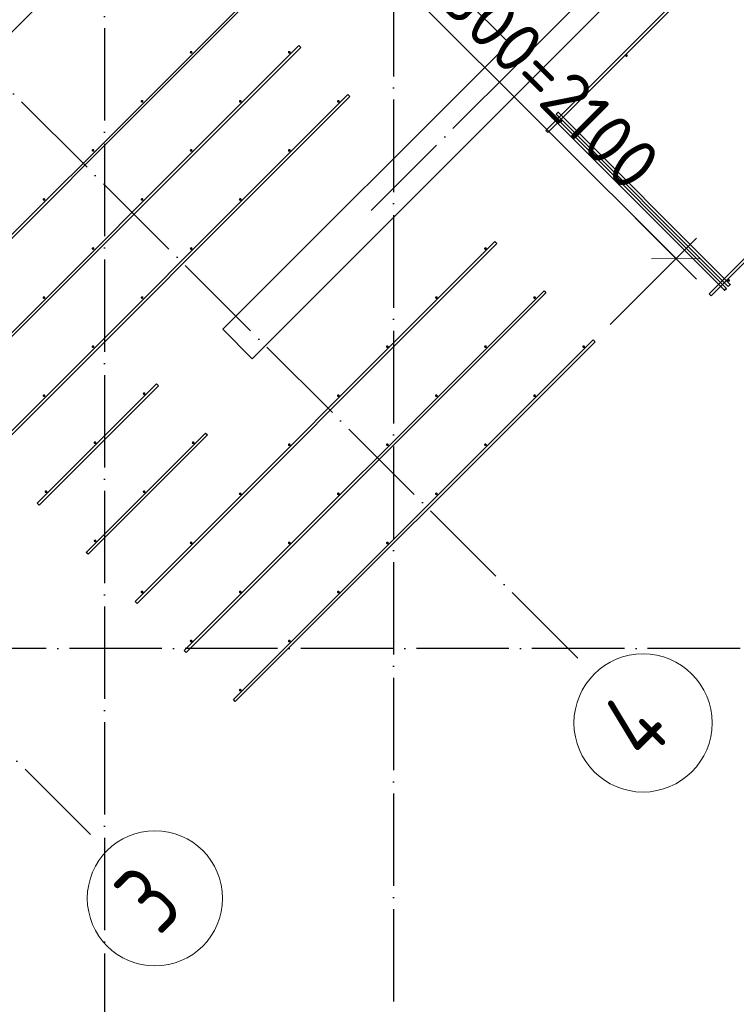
# Model space of a CAD drawing. Header units: millimetres. Extents: x -3483 to 105345, y -283423 to 72284.
# Tile 107 of 165: x 93533 to 96632, y 6862 to 11119. Entities that reach past the tile are written whole.
import ezdxf

# ---------------------------------------------------------------- set-up
doc = ezdxf.new("R2010")
doc.units = ezdxf.units.MM
doc.header["$PDMODE"] = 65
doc.linetypes.add('______11', pattern=[500, 400, -50, 0, -50])
doc.linetypes.add('______5', pattern=[1100, 800, -100, 100, -100])
for name, color, linetype, lineweight in [('Арм.стержн. Доп. арматура', 180, 'Continuous', 35), ('Размерная линия_ общее', 7, 'Continuous', 13), ('Стена_ общее', 7, 'Continuous', 35)]:
    doc.layers.add(name, color=color, linetype=linetype, lineweight=lineweight)
doc.layers.add('Арм.стержн. Фиксатор', color=7, linetype='Continuous', lineweight=35, true_color=0x501e0f)
doc.layers.add('Осевая линия_ общее', color=7, linetype='______5', lineweight=13, true_color=0xa0a0a0)
doc.styles.add('ISOCPEUR', font='ISOCPEUR')
doc.dimstyles.new('DIMSTYLE_4', dxfattribs={"dimtxt": 220, "dimasz": 250, "dimexe": 0, "dimexo": 0, "dimgap": 110, "dimtad": 2, "dimdec": 0, "dimrnd": 5, "dimzin": 12, "dimdsep": 46, "dimtxsty": 'ISOCPEUR', "dimblk1": 'ALL_ML_STRICH', "dimblk2": 'ALL_ML_STRICH', "dimsah": 1, "dimcen": 0, "dimclrd": 7, "dimclre": 256, "dimclrt": 7, "dimadec": 0, "dimazin": 0, "dimtfac": 1, "dimtdec": 0, "dimtix": 1, "dimtmove": 2, "dimatfit": 3, "dimfxl": 0, "dimtzin": 0, "dimlwd": 0, "dimlwe": -3, "dimarcsym": 0})

# ---------------------------------------------------------------- blocks, each defined once
blk = doc.blocks.new('ALL_ML_STRICH')
at = {"color": 0, "linetype": 'ByBlock', "lineweight": -2}
for p, q in [((0, -0.5), (0, 0.5)), ((-0.3, -0.3), (0.3, 0.3)), ((-1, 0), (0.5, 0))]:
    blk.add_line(p, q, dxfattribs=at)
blk = doc.blocks.new('*D648')
at = {"layer": 'DEFPOINTS', "color": 7, "linetype": 'Continuous', "lineweight": 13, "transparency": 33554687}
for p in [(94885.7, 11570.1), (94531.2, 11215.3), (96016.1, 9730.4)]:
    blk.add_point(p, dxfattribs=at)
at = {"layer": 'Размерная линия_ общее', "color": 253, "linetype": 'Continuous', "lineweight": -2, "true_color": 0xa0a0a0, "transparency": 33554687}
for p, q in [((94601.9, 11286.1), (94885.7, 11570.1)), ((96086.8, 9801.1), (96371.2, 10085.8))]:
    blk.add_line(p, q, dxfattribs=at)
at = {"layer": 'Размерная линия_ общее', "color": 7, "linetype": 'Continuous', "lineweight": -2, "transparency": 33554687}
blk.add_line((94885.7, 11570.1), (96371.2, 10085.8), dxfattribs=at)
at = {"layer": 'Размерная линия_ общее', "color": 7, "linetype": 'Continuous', "lineweight": 13, "transparency": 33554687, "xscale": 250, "yscale": 250, "zscale": 250}
for p, rotation in [((94885.7, 11570.1), 135.0228616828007), ((96371.2, 10085.8), 315.0228616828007)]:
    blk.add_blockref('ALL_ML_STRICH', p, dxfattribs=dict(at, rotation=rotation))
at = {"layer": 'Размерная линия_ общее', "color": 7, "linetype": 'Continuous', "lineweight": 13, "transparency": 33554687, "insert": (95298, 11539.8), "char_height": 220, "width": 11, "attachment_point": 1, "rotation": 315.0229, "line_spacing_factor": 0.60241, "style": 'ISOCPEUR'}
blk.add_mtext('7х300=2100', dxfattribs=at)
blk = doc.blocks.new('СЛОЖНЫЙ_ОБЪЕКТ_9')
at = {"layer": 'Осевая линия_ общее', "color": 253, "linetype": '______11', "lineweight": -3, "true_color": 0xa0a0a0, "transparency": 33554687}
for p, q in [((95052.9, 10294.4), (102613.9, 17855.5)), ((95945.9, 8359.1), (87899, 16405.9)), ((93838.7, 7595.4), (86639.2, 14794.9))]:
    blk.add_line(p, q, dxfattribs=at)
at = {"layer": 'Осевая линия_ общее', "color": 7, "linetype": 'Continuous', "lineweight": 13, "transparency": 33554687}
for centre, radius in [((96228.4, 8078.3), 298.8), ((94117.6, 7320), 292.4)]:
    blk.add_circle(centre, radius, dxfattribs=at)
at = {"layer": 'Осевая линия_ общее', "color": 7, "linetype": 'Continuous', "lineweight": 13, "transparency": 33554687, "char_height": 300, "attachment_point": 7, "rotation": 45, "style": 'ISOCPEUR'}
for s, insert, width in [('\\W0.80;4', (96235.8, 7901.2), 359.833), ('\\W0.78;3', (94135.6, 7153.4), 326.407)]:
    blk.add_mtext(s, dxfattribs=dict(at, insert=insert, width=width))
blk = doc.blocks.new('*D862')
at = {"layer": 'DEFPOINTS', "color": 7, "linetype": 'Continuous', "lineweight": 13, "transparency": 33554687}
for p in [(94090.2, 11657.2), (94527.4, 11220), (93369, 10936)]:
    blk.add_point(p, dxfattribs=at)
at = {"layer": 'Размерная линия_ общее', "color": 7, "linetype": 'Continuous', "lineweight": -2, "transparency": 33554687}
blk.add_line((94090.2, 11657.2), (93369, 10936), dxfattribs=at)
at = {"layer": 'Размерная линия_ общее', "color": 253, "linetype": 'Continuous', "lineweight": -2, "true_color": 0xa0a0a0, "transparency": 33554687}
for p, q in [((94456.7, 11290.7), (94090.2, 11657.2)), ((93369, 10936), (93369, 10936))]:
    blk.add_line(p, q, dxfattribs=at)
at = {"layer": 'Размерная линия_ общее', "color": 7, "linetype": 'Continuous', "lineweight": 13, "transparency": 33554687, "xscale": 250, "yscale": 250, "zscale": 250}
for p, rotation in [((94090.2, 11657.2), 44.99999999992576), ((93369, 10936), 224.9999999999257)]:
    blk.add_blockref('ALL_ML_STRICH', p, dxfattribs=dict(at, rotation=rotation))
at = {"layer": 'Размерная линия_ общее', "color": 7, "linetype": 'Continuous', "lineweight": 13, "transparency": 33554687, "insert": (93639.8, 11433.1), "char_height": 220, "width": 880, "attachment_point": 5, "rotation": 45, "style": 'ISOCPEUR'}
blk.add_mtext('\\A1;{1020}', dxfattribs=at)
blk = doc.blocks.new('СЛОЖНЫЙ_ОБЪЕКТ_13')
at = {"layer": 'Стена_ общее', "color": 9, "linetype": 'Continuous', "lineweight": -3, "true_color": 0xc7c7c7, "transparency": 33554687}
for p, q in [((100294.6, 15408.9), (94538.8, 9653.1)), ((93867, 12799.7), (95648.9, 11017.8)), ((94411.5, 9780.3), (95648.9, 11017.8)), ((94538.8, 9653.1), (94411.5, 9780.3))]:
    blk.add_line(p, q, dxfattribs=at)

msp = doc.modelspace()

# ---------------------------------------------------------------- hatches: boundary and pattern name
at = {"layer": 'Арм.стержн. Доп. арматура', "linetype": 'Continuous', "lineweight": 35, "transparency": 33554687}
for points in [[(94280.3, 10978.2), (94279.8, 10980.5), (94278.5, 10982.4), (94276.6, 10983.7), (94274.3, 10984.2), (94272, 10983.7), (94270.1, 10982.4), (94268.8, 10980.5), (94268.3, 10978.2), (94268.8, 10975.9), (94270.1, 10973.9), (94272, 10972.6), (94274.3, 10972.2), (94276.6, 10972.6), (94278.5, 10973.9), (94279.8, 10975.9)], [(94704.6, 10978.2), (94704.1, 10980.5), (94702.8, 10982.4), (94700.9, 10983.7), (94698.6, 10984.2), (94696.3, 10983.7), (94694.3, 10982.4), (94693, 10980.5), (94692.6, 10978.2), (94693, 10975.9), (94694.3, 10973.9), (94696.3, 10972.6), (94698.6, 10972.2), (94700.9, 10972.6), (94702.8, 10973.9), (94704.1, 10975.9)], [(94068.2, 10766), (94067.7, 10768.3), (94066.4, 10770.3), (94064.5, 10771.6), (94062.2, 10772), (94059.9, 10771.6), (94057.9, 10770.3), (94056.6, 10768.3), (94056.2, 10766), (94056.6, 10763.7), (94057.9, 10761.8), (94059.9, 10760.5), (94062.2, 10760), (94064.5, 10760.5), (94066.4, 10761.8), (94067.7, 10763.7)], [(94492.4, 10766), (94492, 10768.3), (94490.7, 10770.3), (94488.7, 10771.6), (94486.4, 10772), (94484.1, 10771.6), (94482.2, 10770.3), (94480.9, 10768.3), (94480.4, 10766), (94480.9, 10763.7), (94482.2, 10761.8), (94484.1, 10760.5), (94486.4, 10760), (94488.7, 10760.5), (94490.7, 10761.8), (94492, 10763.7)], [(94916.7, 10766), (94916.2, 10768.3), (94914.9, 10770.3), (94913, 10771.6), (94910.7, 10772), (94908.4, 10771.6), (94906.5, 10770.3), (94905.2, 10768.3), (94904.7, 10766), (94905.2, 10763.7), (94906.5, 10761.8), (94908.4, 10760.5), (94910.7, 10760), (94913, 10760.5), (94914.9, 10761.8), (94916.2, 10763.7)], [(93856, 10553.9), (93855.6, 10556.2), (93854.3, 10558.2), (93852.3, 10559.5), (93850, 10559.9), (93847.7, 10559.5), (93845.8, 10558.2), (93844.5, 10556.2), (93844, 10553.9), (93844.5, 10551.6), (93845.8, 10549.7), (93847.7, 10548.4), (93850, 10547.9), (93852.3, 10548.4), (93854.3, 10549.7), (93855.6, 10551.6)], [(94280.3, 10553.9), (94279.8, 10556.2), (94278.5, 10558.2), (94276.6, 10559.5), (94274.3, 10559.9), (94272, 10559.5), (94270.1, 10558.2), (94268.8, 10556.2), (94268.3, 10553.9), (94268.8, 10551.6), (94270.1, 10549.7), (94272, 10548.4), (94274.3, 10547.9), (94276.6, 10548.4), (94278.5, 10549.7), (94279.8, 10551.6)], [(94704.6, 10553.9), (94704.1, 10556.2), (94702.8, 10558.2), (94700.9, 10559.5), (94698.6, 10559.9), (94696.3, 10559.5), (94694.3, 10558.2), (94693, 10556.2), (94692.6, 10553.9), (94693, 10551.6), (94694.3, 10549.7), (94696.3, 10548.4), (94698.6, 10547.9), (94700.9, 10548.4), (94702.8, 10549.7), (94704.1, 10551.6)], [(93643.9, 10341.8), (93643.4, 10344.1), (93642.1, 10346), (93640.2, 10347.3), (93637.9, 10347.8), (93635.6, 10347.3), (93633.7, 10346), (93632.4, 10344.1), (93631.9, 10341.8), (93632.4, 10339.5), (93633.7, 10337.5), (93635.6, 10336.2), (93637.9, 10335.8), (93640.2, 10336.2), (93642.1, 10337.5), (93643.4, 10339.5)], [(94068.2, 10341.8), (94067.7, 10344.1), (94066.4, 10346), (94064.5, 10347.3), (94062.2, 10347.8), (94059.9, 10347.3), (94057.9, 10346), (94056.6, 10344.1), (94056.2, 10341.8), (94056.6, 10339.5), (94057.9, 10337.5), (94059.9, 10336.2), (94062.2, 10335.8), (94064.5, 10336.2), (94066.4, 10337.5), (94067.7, 10339.5)], [(94492.4, 10341.8), (94492, 10344.1), (94490.7, 10346), (94488.7, 10347.3), (94486.4, 10347.8), (94484.1, 10347.3), (94482.2, 10346), (94480.9, 10344.1), (94480.4, 10341.8), (94480.9, 10339.5), (94482.2, 10337.5), (94484.1, 10336.2), (94486.4, 10335.8), (94488.7, 10336.2), (94490.7, 10337.5), (94492, 10339.5)], [(93856, 10129.6), (93855.6, 10131.9), (93854.3, 10133.9), (93852.3, 10135.2), (93850, 10135.6), (93847.7, 10135.2), (93845.8, 10133.9), (93844.5, 10131.9), (93844, 10129.6), (93844.5, 10127.4), (93845.8, 10125.4), (93847.7, 10124.1), (93850, 10123.6), (93852.3, 10124.1), (93854.3, 10125.4), (93855.6, 10127.4)], [(94280.3, 10129.6), (94279.8, 10131.9), (94278.5, 10133.9), (94276.6, 10135.2), (94274.3, 10135.6), (94272, 10135.2), (94270.1, 10133.9), (94268.8, 10131.9), (94268.3, 10129.6), (94268.8, 10127.4), (94270.1, 10125.4), (94272, 10124.1), (94274.3, 10123.6), (94276.6, 10124.1), (94278.5, 10125.4), (94279.8, 10127.4)], [(95553.1, 10129.6), (95552.6, 10131.9), (95551.3, 10133.9), (95549.4, 10135.2), (95547.1, 10135.6), (95544.8, 10135.2), (95542.8, 10133.9), (95541.5, 10131.9), (95541.1, 10129.6), (95541.5, 10127.4), (95542.8, 10125.4), (95544.8, 10124.1), (95547.1, 10123.6), (95549.4, 10124.1), (95551.3, 10125.4), (95552.6, 10127.4)], [(93643.9, 9917.5), (93643.4, 9919.8), (93642.1, 9921.8), (93640.2, 9923.1), (93637.9, 9923.5), (93635.6, 9923.1), (93633.7, 9921.8), (93632.4, 9919.8), (93631.9, 9917.5), (93632.4, 9915.2), (93633.7, 9913.3), (93635.6, 9912), (93637.9, 9911.5), (93640.2, 9912), (93642.1, 9913.3), (93643.4, 9915.2)], [(94068.2, 9917.5), (94067.7, 9919.8), (94066.4, 9921.8), (94064.5, 9923.1), (94062.2, 9923.5), (94059.9, 9923.1), (94057.9, 9921.8), (94056.6, 9919.8), (94056.2, 9917.5), (94056.6, 9915.2), (94057.9, 9913.3), (94059.9, 9912), (94062.2, 9911.5), (94064.5, 9912), (94066.4, 9913.3), (94067.7, 9915.2)], [(95341, 9917.5), (95340.5, 9919.8), (95339.2, 9921.8), (95337.3, 9923.1), (95335, 9923.5), (95332.7, 9923.1), (95330.7, 9921.8), (95329.4, 9919.8), (95329, 9917.5), (95329.4, 9915.2), (95330.7, 9913.3), (95332.7, 9912), (95335, 9911.5), (95337.3, 9912), (95339.2, 9913.3), (95340.5, 9915.2)], [(95765.2, 9917.5), (95764.8, 9919.8), (95763.5, 9921.8), (95761.5, 9923.1), (95759.2, 9923.5), (95756.9, 9923.1), (95755, 9921.8), (95753.7, 9919.8), (95753.2, 9917.5), (95753.7, 9915.2), (95755, 9913.3), (95756.9, 9912), (95759.2, 9911.5), (95761.5, 9912), (95763.5, 9913.3), (95764.8, 9915.2)], [(93856, 9705.4), (93855.6, 9707.7), (93854.3, 9709.6), (93852.3, 9710.9), (93850, 9711.4), (93847.7, 9710.9), (93845.8, 9709.6), (93844.5, 9707.7), (93844, 9705.4), (93844.5, 9703.1), (93845.8, 9701.1), (93847.7, 9699.8), (93850, 9699.4), (93852.3, 9699.8), (93854.3, 9701.1), (93855.6, 9703.1)], [(95128.8, 9705.4), (95128.4, 9707.7), (95127.1, 9709.6), (95125.1, 9710.9), (95122.8, 9711.4), (95120.5, 9710.9), (95118.6, 9709.6), (95117.3, 9707.7), (95116.8, 9705.4), (95117.3, 9703.1), (95118.6, 9701.1), (95120.5, 9699.8), (95122.8, 9699.4), (95125.1, 9699.8), (95127.1, 9701.1), (95128.4, 9703.1)], [(95553.1, 9705.4), (95552.6, 9707.7), (95551.3, 9709.6), (95549.4, 9710.9), (95547.1, 9711.4), (95544.8, 9710.9), (95542.8, 9709.6), (95541.5, 9707.7), (95541.1, 9705.4), (95541.5, 9703.1), (95542.8, 9701.1), (95544.8, 9699.8), (95547.1, 9699.4), (95549.4, 9699.8), (95551.3, 9701.1), (95552.6, 9703.1)], [(95977.4, 9705.4), (95976.9, 9707.7), (95975.6, 9709.6), (95973.7, 9710.9), (95971.4, 9711.4), (95969.1, 9710.9), (95967.1, 9709.6), (95965.8, 9707.7), (95965.4, 9705.4), (95965.8, 9703.1), (95967.1, 9701.1), (95969.1, 9699.8), (95971.4, 9699.4), (95973.7, 9699.8), (95975.6, 9701.1), (95976.9, 9703.1)], [(93643.9, 9493.3), (93643.4, 9495.5), (93642.1, 9497.5), (93640.2, 9498.8), (93637.9, 9499.3), (93635.6, 9498.8), (93633.7, 9497.5), (93632.4, 9495.5), (93631.9, 9493.3), (93632.4, 9491), (93633.7, 9489), (93635.6, 9487.7), (93637.9, 9487.3), (93640.2, 9487.7), (93642.1, 9489), (93643.4, 9491)], [(94077, 9502.1), (94076.5, 9504.4), (94075.2, 9506.3), (94073.3, 9507.6), (94071, 9508.1), (94068.7, 9507.6), (94066.8, 9506.3), (94065.5, 9504.4), (94065, 9502.1), (94065.5, 9499.8), (94066.8, 9497.8), (94068.7, 9496.5), (94071, 9496.1), (94073.3, 9496.5), (94075.2, 9497.8), (94076.5, 9499.8)], [(94916.7, 9493.3), (94916.2, 9495.5), (94914.9, 9497.5), (94913, 9498.8), (94910.7, 9499.3), (94908.4, 9498.8), (94906.5, 9497.5), (94905.2, 9495.5), (94904.7, 9493.3), (94905.2, 9491), (94906.5, 9489), (94908.4, 9487.7), (94910.7, 9487.3), (94913, 9487.7), (94914.9, 9489), (94916.2, 9491)], [(95341, 9493.3), (95340.5, 9495.5), (95339.2, 9497.5), (95337.3, 9498.8), (95335, 9499.3), (95332.7, 9498.8), (95330.7, 9497.5), (95329.4, 9495.5), (95329, 9493.3), (95329.4, 9491), (95330.7, 9489), (95332.7, 9487.7), (95335, 9487.3), (95337.3, 9487.7), (95339.2, 9489), (95340.5, 9491)], [(95765.2, 9493.3), (95764.8, 9495.5), (95763.5, 9497.5), (95761.5, 9498.8), (95759.2, 9499.3), (95756.9, 9498.8), (95755, 9497.5), (95753.7, 9495.5), (95753.2, 9493.3), (95753.7, 9491), (95755, 9489), (95756.9, 9487.7), (95759.2, 9487.3), (95761.5, 9487.7), (95763.5, 9489), (95764.8, 9491)], [(93864.9, 9290), (93864.4, 9292.3), (93863.1, 9294.2), (93861.2, 9295.5), (93858.9, 9296), (93856.6, 9295.5), (93854.6, 9294.2), (93853.3, 9292.3), (93852.9, 9290), (93853.3, 9287.7), (93854.6, 9285.7), (93856.6, 9284.4), (93858.9, 9284), (93861.2, 9284.4), (93863.1, 9285.7), (93864.4, 9287.7)], [(94289.1, 9290), (94288.7, 9292.3), (94287.4, 9294.2), (94285.4, 9295.5), (94283.1, 9296), (94280.8, 9295.5), (94278.9, 9294.2), (94277.6, 9292.3), (94277.1, 9290), (94277.6, 9287.7), (94278.9, 9285.7), (94280.8, 9284.4), (94283.1, 9284), (94285.4, 9284.4), (94287.4, 9285.7), (94288.7, 9287.7)], [(94704.6, 9281.1), (94704.1, 9283.4), (94702.8, 9285.4), (94700.9, 9286.7), (94698.6, 9287.1), (94696.3, 9286.7), (94694.3, 9285.4), (94693, 9283.4), (94692.6, 9281.1), (94693, 9278.8), (94694.3, 9276.9), (94696.3, 9275.6), (94698.6, 9275.1), (94700.9, 9275.6), (94702.8, 9276.9), (94704.1, 9278.8)], [(95128.8, 9281.1), (95128.4, 9283.4), (95127.1, 9285.4), (95125.1, 9286.7), (95122.8, 9287.1), (95120.5, 9286.7), (95118.6, 9285.4), (95117.3, 9283.4), (95116.8, 9281.1), (95117.3, 9278.8), (95118.6, 9276.9), (95120.5, 9275.6), (95122.8, 9275.1), (95125.1, 9275.6), (95127.1, 9276.9), (95128.4, 9278.8)], [(95553.1, 9281.1), (95552.6, 9283.4), (95551.3, 9285.4), (95549.4, 9286.7), (95547.1, 9287.1), (95544.8, 9286.7), (95542.8, 9285.4), (95541.5, 9283.4), (95541.1, 9281.1), (95541.5, 9278.8), (95542.8, 9276.9), (95544.8, 9275.6), (95547.1, 9275.1), (95549.4, 9275.6), (95551.3, 9276.9), (95552.6, 9278.8)], [(93652.7, 9077.8), (93652.3, 9080.1), (93651, 9082.1), (93649, 9083.4), (93646.7, 9083.8), (93644.4, 9083.4), (93642.5, 9082.1), (93641.2, 9080.1), (93640.7, 9077.8), (93641.2, 9075.5), (93642.5, 9073.6), (93644.4, 9072.3), (93646.7, 9071.8), (93649, 9072.3), (93651, 9073.6), (93652.3, 9075.5)], [(94077, 9077.8), (94076.5, 9080.1), (94075.2, 9082.1), (94073.3, 9083.4), (94071, 9083.8), (94068.7, 9083.4), (94066.8, 9082.1), (94065.5, 9080.1), (94065, 9077.8), (94065.5, 9075.5), (94066.8, 9073.6), (94068.7, 9072.3), (94071, 9071.8), (94073.3, 9072.3), (94075.2, 9073.6), (94076.5, 9075.5)], [(94492.4, 9069), (94492, 9071.3), (94490.7, 9073.2), (94488.7, 9074.5), (94486.4, 9075), (94484.1, 9074.5), (94482.2, 9073.2), (94480.9, 9071.3), (94480.4, 9069), (94480.9, 9066.7), (94482.2, 9064.7), (94484.1, 9063.4), (94486.4, 9063), (94488.7, 9063.4), (94490.7, 9064.7), (94492, 9066.7)], [(94916.7, 9069), (94916.2, 9071.3), (94914.9, 9073.2), (94913, 9074.5), (94910.7, 9075), (94908.4, 9074.5), (94906.5, 9073.2), (94905.2, 9071.3), (94904.7, 9069), (94905.2, 9066.7), (94906.5, 9064.7), (94908.4, 9063.4), (94910.7, 9063), (94913, 9063.4), (94914.9, 9064.7), (94916.2, 9066.7)], [(95341, 9069), (95340.5, 9071.3), (95339.2, 9073.2), (95337.3, 9074.5), (95335, 9075), (95332.7, 9074.5), (95330.7, 9073.2), (95329.4, 9071.3), (95329, 9069), (95329.4, 9066.7), (95330.7, 9064.7), (95332.7, 9063.4), (95335, 9063), (95337.3, 9063.4), (95339.2, 9064.7), (95340.5, 9066.7)], [(93864.9, 8865.7), (93864.4, 8868), (93863.1, 8869.9), (93861.2, 8871.2), (93858.9, 8871.7), (93856.6, 8871.2), (93854.6, 8869.9), (93853.3, 8868), (93852.9, 8865.7), (93853.3, 8863.4), (93854.6, 8861.5), (93856.6, 8860.2), (93858.9, 8859.7), (93861.2, 8860.2), (93863.1, 8861.5), (93864.4, 8863.4)], [(94280.3, 8856.9), (94279.8, 8859.2), (94278.5, 8861.1), (94276.6, 8862.4), (94274.3, 8862.9), (94272, 8862.4), (94270.1, 8861.1), (94268.8, 8859.2), (94268.3, 8856.9), (94268.8, 8854.6), (94270.1, 8852.6), (94272, 8851.3), (94274.3, 8850.9), (94276.6, 8851.3), (94278.5, 8852.6), (94279.8, 8854.6)], [(94704.6, 8856.9), (94704.1, 8859.2), (94702.8, 8861.1), (94700.9, 8862.4), (94698.6, 8862.9), (94696.3, 8862.4), (94694.3, 8861.1), (94693, 8859.2), (94692.6, 8856.9), (94693, 8854.6), (94694.3, 8852.6), (94696.3, 8851.3), (94698.6, 8850.9), (94700.9, 8851.3), (94702.8, 8852.6), (94704.1, 8854.6)], [(95128.8, 8856.9), (95128.4, 8859.2), (95127.1, 8861.1), (95125.1, 8862.4), (95122.8, 8862.9), (95120.5, 8862.4), (95118.6, 8861.1), (95117.3, 8859.2), (95116.8, 8856.9), (95117.3, 8854.6), (95118.6, 8852.6), (95120.5, 8851.3), (95122.8, 8850.9), (95125.1, 8851.3), (95127.1, 8852.6), (95128.4, 8854.6)], [(94068.2, 8644.7), (94067.7, 8647), (94066.4, 8649), (94064.5, 8650.3), (94062.2, 8650.7), (94059.9, 8650.3), (94057.9, 8649), (94056.6, 8647), (94056.2, 8644.7), (94056.6, 8642.4), (94057.9, 8640.5), (94059.9, 8639.2), (94062.2, 8638.7), (94064.5, 8639.2), (94066.4, 8640.5), (94067.7, 8642.4)], [(94492.4, 8644.7), (94492, 8647), (94490.7, 8649), (94488.7, 8650.3), (94486.4, 8650.7), (94484.1, 8650.3), (94482.2, 8649), (94480.9, 8647), (94480.4, 8644.7), (94480.9, 8642.4), (94482.2, 8640.5), (94484.1, 8639.2), (94486.4, 8638.7), (94488.7, 8639.2), (94490.7, 8640.5), (94492, 8642.4)], [(94916.7, 8644.7), (94916.2, 8647), (94914.9, 8649), (94913, 8650.3), (94910.7, 8650.7), (94908.4, 8650.3), (94906.5, 8649), (94905.2, 8647), (94904.7, 8644.7), (94905.2, 8642.4), (94906.5, 8640.5), (94908.4, 8639.2), (94910.7, 8638.7), (94913, 8639.2), (94914.9, 8640.5), (94916.2, 8642.4)], [(94280.3, 8432.6), (94279.8, 8434.9), (94278.5, 8436.8), (94276.6, 8438.1), (94274.3, 8438.6), (94272, 8438.1), (94270.1, 8436.8), (94268.8, 8434.9), (94268.3, 8432.6), (94268.8, 8430.3), (94270.1, 8428.3), (94272, 8427), (94274.3, 8426.6), (94276.6, 8427), (94278.5, 8428.3), (94279.8, 8430.3)], [(94704.6, 8432.6), (94704.1, 8434.9), (94702.8, 8436.8), (94700.9, 8438.1), (94698.6, 8438.6), (94696.3, 8438.1), (94694.3, 8436.8), (94693, 8434.9), (94692.6, 8432.6), (94693, 8430.3), (94694.3, 8428.3), (94696.3, 8427), (94698.6, 8426.6), (94700.9, 8427), (94702.8, 8428.3), (94704.1, 8430.3)], [(94492.4, 8220.5), (94492, 8222.8), (94490.7, 8224.7), (94488.7, 8226), (94486.4, 8226.5), (94484.1, 8226), (94482.2, 8224.7), (94480.9, 8222.8), (94480.4, 8220.5), (94480.9, 8218.2), (94482.2, 8216.2), (94484.1, 8214.9), (94486.4, 8214.5), (94488.7, 8214.9), (94490.7, 8216.2), (94492, 8218.2)]]:
    msp.add_hatch(color=34, dxfattribs=at).paths.add_polyline_path(points)
at = {"layer": 'Арм.стержн. Фиксатор', "linetype": 'Continuous', "lineweight": 35, "transparency": 33554687}
for points in [[(96162.7, 10963.8), (96162.2, 10966.1), (96160.9, 10968.1), (96159, 10969.4), (96156.7, 10969.8), (96154.4, 10969.4), (96152.4, 10968.1), (96151.1, 10966.1), (96150.7, 10963.8), (96151.1, 10961.5), (96152.4, 10959.6), (96154.4, 10958.3), (96156.7, 10957.8), (96159, 10958.3), (96160.9, 10959.6), (96162.2, 10961.5)], [(95879.8, 10681), (95879.4, 10683.3), (95878.1, 10685.2), (95876.1, 10686.5), (95873.8, 10687), (95871.5, 10686.5), (95869.6, 10685.2), (95868.3, 10683.3), (95867.8, 10681), (95868.3, 10678.7), (95869.6, 10676.7), (95871.5, 10675.4), (95873.8, 10675), (95876.1, 10675.4), (95878.1, 10676.7), (95879.4, 10678.7)], [(96604.6, 9991.6), (96604.2, 9993.9), (96602.9, 9995.8), (96600.9, 9997.1), (96598.6, 9997.6), (96596.3, 9997.1), (96594.4, 9995.8), (96593.1, 9993.9), (96592.6, 9991.6), (96593.1, 9989.3), (96594.4, 9987.3), (96596.3, 9986), (96598.6, 9985.6), (96600.9, 9986), (96602.9, 9987.3), (96604.2, 9989.3)]]:
    msp.add_hatch(color=34, dxfattribs=at).paths.add_polyline_path(points)

# ---------------------------------------------------------------- linework, layer by layer
at = {"layer": 'Арм.стержн. Доп. арматура', "color": 34, "linetype": 'Continuous', "lineweight": 25, "transparency": 33554687}
for points in [[(94535.9, 11211.5), (92980.3, 9655.9), (92971.8, 9664.4), (94527.4, 11220), (94535.9, 11211.5)], [(94535.9, 11211.5), (92980.3, 9655.9), (92971.8, 9664.4), (94527.4, 11220), (94535.9, 11211.5)], [(94748.1, 10999.4), (93192.4, 9443.8), (93183.9, 9452.2), (94739.6, 11007.9), (94748.1, 10999.4)], [(94748.1, 10999.4), (93192.4, 9443.8), (93183.9, 9452.2), (94739.6, 11007.9), (94748.1, 10999.4)], [(94960.2, 10787.3), (93404.6, 9231.6), (93396.1, 9240.1), (94951.7, 10795.7), (94960.2, 10787.3)], [(94960.2, 10787.3), (93404.6, 9231.6), (93396.1, 9240.1), (94951.7, 10795.7), (94960.2, 10787.3)], [(95596.6, 10150.9), (94041, 8595.2), (94032.5, 8603.7), (95588.1, 10159.3), (95596.6, 10150.9)], [(95596.6, 10150.9), (94041, 8595.2), (94032.5, 8603.7), (95588.1, 10159.3), (95596.6, 10150.9)], [(95808.7, 9938.7), (94253.1, 8383.1), (94244.6, 8391.6), (95800.2, 9947.2), (95808.7, 9938.7)], [(95808.7, 9938.7), (94253.1, 8383.1), (94244.6, 8391.6), (95800.2, 9947.2), (95808.7, 9938.7)], [(96020.9, 9726.6), (94465.2, 8171), (94456.7, 8179.4), (96012.4, 9735.1), (96020.9, 9726.6)], [(96020.9, 9726.6), (94465.2, 8171), (94456.7, 8179.4), (96012.4, 9735.1), (96020.9, 9726.6)], [(94132.9, 9535.7), (93616.7, 9019.5), (93608.2, 9028), (94124.4, 9544.2), (94132.9, 9535.7)], [(94132.9, 9535.7), (93616.7, 9019.5), (93608.2, 9028), (94124.4, 9544.2), (94132.9, 9535.7)], [(94345, 9323.5), (93828.8, 8807.4), (93820.3, 8815.8), (94336.5, 9332), (94345, 9323.5)], [(94345, 9323.5), (93828.8, 8807.4), (93820.3, 8815.8), (94336.5, 9332), (94345, 9323.5)]]:
    msp.add_lwpolyline(points, dxfattribs=at)
at = {"layer": 'Арм.стержн. Фиксатор', "color": 34, "linetype": 'Continuous', "lineweight": 25, "transparency": 33554687}
for points in [[(95807.7, 10640.3), (100859.7, 15692.3), (100868.2, 15683.8), (95816.1, 10631.8), (95807.7, 10640.3)], [(95807.7, 10640.3), (100859.7, 15692.3), (100868.2, 15683.8), (95816.1, 10631.8), (95807.7, 10640.3)], [(96514.8, 9933.2), (101566.8, 14985.2), (101575.3, 14976.7), (96523.2, 9924.7), (96514.8, 9933.2)], [(96514.8, 9933.2), (101566.8, 14985.2), (101575.3, 14976.7), (96523.2, 9924.7), (96514.8, 9933.2)]]:
    msp.add_lwpolyline(points, dxfattribs=at)
at = {"layer": 'Арм.стержн. Фиксатор', "color": 34, "linetype": 'Continuous', "lineweight": 35, "transparency": 33554687}
for points in [[(95844.9, 10701.4), (96588.8, 9957.5), (96580.3, 9949), (95836.4, 10692.9), (95844.9, 10701.4)], [(96597.1, 9966.1), (95853.2, 10710), (95861.7, 10718.5), (96605.6, 9974.6), (96597.1, 9966.1)]]:
    msp.add_lwpolyline(points, dxfattribs=at)
at = {"layer": 'Осевая линия_ общее', "color": 253, "linetype": '______11', "lineweight": -3, "true_color": 0xa0a0a0, "transparency": 33554687}
for p, q in [((93900, 46590), (93900, -2827.9)), ((95150, 40780), (95150, -2827.9)), ((105150, 8400), (77142.2, 8400))]:
    msp.add_line(p, q, dxfattribs=at)
at = {"layer": 'Стена_ общее', "color": 7, "linetype": 'Continuous', "lineweight": 25, "transparency": 33554687}
for p, q in [((99941.1, 15055.4), (94538.8, 9653.1)), ((99941.1, 15055.4), (94538.8, 9653.1)), ((95648.9, 11017.8), (94362, 12304.7)), ((95648.9, 11017.8), (94362, 12304.7)), ((94411.5, 9780.3), (95648.9, 11017.8)), ((94411.5, 9780.3), (95648.9, 11017.8)), ((94538.8, 9653.1), (94411.5, 9780.3)), ((94538.8, 9653.1), (94411.5, 9780.3))]:
    msp.add_line(p, q, dxfattribs=at)

# ---------------------------------------------------------------- block references
at = {"layer": 'Осевая линия_ общее', "color": 253, "linetype": '______11', "lineweight": -3, "true_color": 0xa0a0a0, "transparency": 33554687}
msp.add_blockref('СЛОЖНЫЙ_ОБЪЕКТ_9', (0, 0), dxfattribs=at)
at = {"layer": 'Стена_ общее', "color": 9, "linetype": 'Continuous', "lineweight": -3, "true_color": 0xc7c7c7, "transparency": 33554687}
msp.add_blockref('СЛОЖНЫЙ_ОБЪЕКТ_13', (0, 0), dxfattribs=at)

# ---------------------------------------------------------------- dimensions: what is measured, and where the dimension line sits
at = {"layer": 'Размерная линия_ общее', "color": 7, "linetype": 'Continuous', "lineweight": 13, "transparency": 33554687}
dim = msp.add_linear_dim(base=(93369, 10936), p1=(94456.7, 11290.7), p2=(93369, 10936), angle=225, dimstyle='DIMSTYLE_4', override={"dimpost": '<>', "dimclrd": 7, "dimclre": 253, "dimclrt": 7, "dimlwd": 0, "dimlwe": 65533}, dxfattribs=at)
dim.commit()
dim.dimension.update_dxf_attribs({"geometry": '*D862', "text_midpoint": (93639.8, 11433.1), "dimtype": 160})
dim = msp.add_linear_dim(base=(96371.2, 10085.8), p1=(94601.9, 11286.1), p2=(96086.8, 9801.1), angle=315.0229, text='7х300=2100', dimstyle='DIMSTYLE_4', override={"dimpost": '<>', "dimclrd": 7, "dimclre": 253, "dimclrt": 7, "dimlwd": 0, "dimlwe": 65533}, dxfattribs=at)
dim.commit()
dim.dimension.update_dxf_attribs({"geometry": '*D648', "text_midpoint": (95706.2, 10905.7), "dimtype": 160})

doc.saveas('drawing.dxf')
